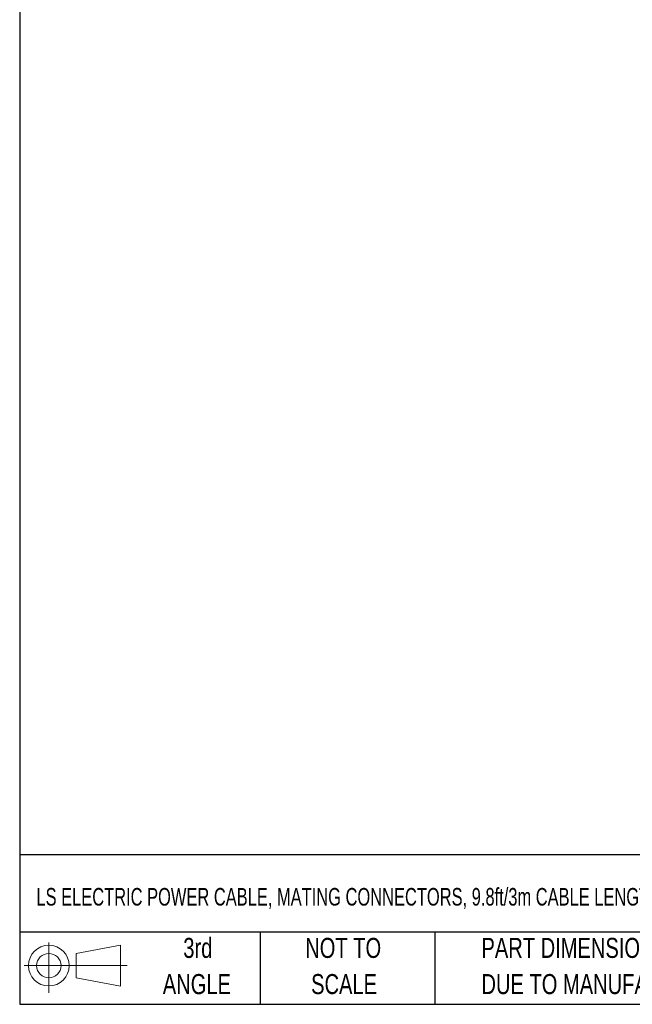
# Model space of a CAD drawing. Header units: inches. Extents: x 0 to 814, y 0 to 621.
# Tile 1 of 8: x 0 to 194, y 0 to 312. Entities that reach past the tile are written whole.
import ezdxf

# ---------------------------------------------------------------- set-up
doc = ezdxf.new("R2010")
doc.units = ezdxf.units.IN
doc.header["$LTSCALE"] = 10
doc.header["$MEASUREMENT"] = 0
doc.layers.add('DIMENSIONS', color=140, linetype='Continuous')
doc.layers.add('TEXT', color=140, linetype='Continuous')
doc.styles.add('SLDTEXTSTYLE0', font='TXT', dxfattribs={"width": 0.75})

# ---------------------------------------------------------------- blocks, each defined once
blk = doc.blocks.new('Block11')
at = {"color": 7, "linetype": 'Continuous', "lineweight": 18}
for p, q in [((7.77, 15.93), (7.77, 0)), ((16.44, 12.5), (30.53, 15.1)), ((16.44, 4.79), (16.44, 12.5)), ((30.53, 15.1), (30.53, 2.19)), ((0, 8.65), (32.62, 8.65)), ((16.44, 4.79), (30.53, 2.19))]:
    blk.add_line(p, q, dxfattribs=at)
for radius in [6.45, 3.86]:
    blk.add_circle((7.77, 8.65), radius, dxfattribs=at)
blk = doc.blocks.new('Block12')
at = {"color": 7, "linetype": 'Continuous'}
blk.add_blockref('Block11', (0, 0), dxfattribs=at)
blk = doc.blocks.new('SW_NOTE_0_3')
at = {"layer": 'TEXT', "color": 0, "char_height": 6.35, "attachment_point": 1, "style": 'SLDTEXTSTYLE0'}
for s, insert in [('PART DIMENSIONS MAY DIFFER SLIGHTLY', (0, 8.19)), ("DUE TO MANUFACTURER'S VARIANCES", (0, -3.28))]:
    blk.add_mtext(s, dxfattribs=dict(at, insert=insert))
blk = doc.blocks.new('SW_NOTE_0_4')
at = {"layer": 'TEXT', "color": 0, "char_height": 6.35, "attachment_point": 2, "style": 'SLDTEXTSTYLE0'}
for s, insert in [('NOT TO', (15.78, 8.19)), ('SCALE', (16.06, -3.28))]:
    blk.add_mtext(s, dxfattribs=dict(at, insert=insert))
blk = doc.blocks.new('SW_NOTE_0_5')
at = {"layer": 'TEXT', "color": 0, "char_height": 6.35, "attachment_point": 2, "style": 'SLDTEXTSTYLE0'}
for s, insert in [('3rd', (6.95, 8.19)), ('ANGLE', (6.65, -3.28))]:
    blk.add_mtext(s, dxfattribs=dict(at, insert=insert))

msp = doc.modelspace()

# ---------------------------------------------------------------- linework, layer by layer
at = {"layer": 'DEFPOINTS'}
msp.add_lwpolyline([(0, 0), (813.96, 0), (813.96, 621.17), (0, 621.17)], close=True, dxfattribs=at)
at = {"layer": 'TEXT'}
for p, q in [((0, 609.6), (0, 0)), ((800.1, 47.33), (0, 47.33)), ((800.1, 22.86), (0, 22.86)), ((76.2, 22.86), (76.2, 0)), ((131.58, 22.86), (131.58, 0)), ((0, 0), (800.1, 0))]:
    msp.add_line(p, q, dxfattribs=at)

# ---------------------------------------------------------------- block references
for name, p in [('Block12', (1.46, 3.61)), ('SW_NOTE_0_5', (49.49, 12.86)), ('SW_NOTE_0_4', (86.72, 12.86)), ('SW_NOTE_0_3', (146.31, 12.86))]:
    msp.add_blockref(name, p, dxfattribs=at)

# ---------------------------------------------------------------- texts
at = {"layer": 'DIMENSIONS', "char_height": 3.5}
for insert, attachment_point in [((98.61, 112.42), 6), ((130.2, 112.22), 4)]:
    msp.add_mtext('\\A1;', dxfattribs=dict(at, insert=insert, attachment_point=attachment_point))
at = {"layer": 'TEXT', "insert": (5.31, 36.85), "char_height": 5.57052, "attachment_point": 1, "style": 'SLDTEXTSTYLE0'}
msp.add_mtext('{\\W0.7;LS ELECTRIC POWER CABLE, MATING CONNECTORS, 9.8ft/3m CABLE LENGTH, FOR USE WITH LS ELECTRIC PHOX SERIES DRIVES}', dxfattribs=at)

doc.saveas('drawing.dxf')
